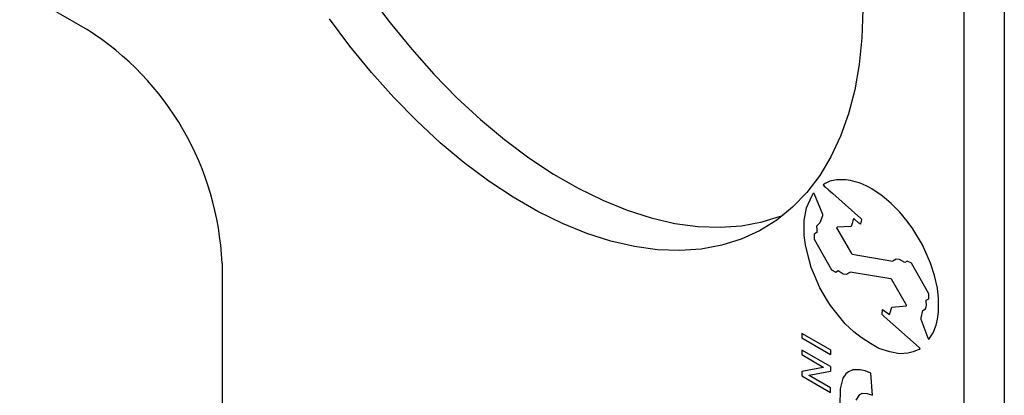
# Model space of a CAD drawing. Header units: millimetres. Extents: x 6 to 273, y 6 to 210.
# Tile 15 of 16: x 224.94 to 246.79, y 137.57 to 145.91. Entities that reach past the tile are written whole.
import ezdxf

# ---------------------------------------------------------------- set-up
doc = ezdxf.new("R2010")
doc.units = ezdxf.units.MM

msp = doc.modelspace()

# ---------------------------------------------------------------- linework, layer by layer
for p, q in [((246.788452, 151.397484), (246.788452, 109.917211)), ((245.894018, 150.881139), (245.894018, 109.400865)), ((224.940087, 146.558311), (226.436796, 145.694279)), ((242.813134, 142.276361), (242.766913, 142.249549)), ((242.766913, 142.249549), (242.774899, 142.237845)), ((242.774899, 142.237845), (242.793328, 142.217984)), ((242.913311, 142.325873), (242.813134, 142.276361)), ((242.994536, 142.339429), (242.913311, 142.325873)), ((243.064028, 142.355589), (242.994536, 142.339429)), ((243.163302, 142.359767), (243.064028, 142.355589)), ((243.272482, 142.355972), (243.163302, 142.359767)), ((243.377947, 142.341862), (243.272482, 142.355972)), ((243.481118, 142.314073), (243.377947, 142.341862)), ((243.566529, 142.290477), (243.481118, 142.314073)), ((243.64294, 142.258971), (243.566529, 142.290477)), ((243.738844, 142.215312), (243.64294, 142.258971)), ((242.52106, 141.998051), (242.553994, 142.066801)), ((242.553994, 142.066801), (242.5633, 142.061429)), ((242.5633, 142.061429), (242.750682, 141.593181)), ((242.793328, 142.217984), (242.8222, 142.194932)), ((242.8222, 142.194932), (242.887315, 142.135351)), ((242.887315, 142.135351), (242.981303, 142.052009)), ((242.981303, 142.052009), (243.603555, 141.497572)), ((243.796542, 142.188306), (243.738844, 142.215312)), ((243.851901, 142.155447), (243.796542, 142.188306)), ((243.900898, 142.120149), (243.851901, 142.155447)), ((244.045995, 142.026465), (243.900898, 142.120149)), ((244.175818, 141.921757), (244.045995, 142.026465)), ((242.401798, 141.732676), (242.52106, 141.998051)), ((244.280301, 141.831443), (244.175818, 141.921757)), ((244.468265, 141.64196), (244.280301, 141.831443)), ((242.350455, 141.452697), (242.401798, 141.732676)), ((242.750682, 141.593181), (242.750682, 141.559791)), ((244.629934, 141.438417), (244.468265, 141.64196)), ((242.350455, 141.119388), (242.350455, 141.452697)), ((242.698594, 141.39971), (242.624504, 141.325812)), ((242.750682, 141.559791), (242.698594, 141.39971)), ((243.412621, 141.387722), (243.3867, 141.324397)), ((243.428621, 141.446956), (243.412621, 141.387722)), ((243.444621, 141.492062), (243.428621, 141.446956)), ((243.449798, 141.497225), (243.444621, 141.492062)), ((243.474268, 141.47712), (243.449798, 141.497225)), ((243.561798, 141.394529), (243.474268, 141.47712)), ((243.596622, 141.376599), (243.561798, 141.394529)), ((243.606034, 141.413009), (243.596622, 141.376599)), ((243.603555, 141.497572), (243.616387, 141.485828)), ((243.614505, 141.434203), (243.606034, 141.413009)), ((243.617328, 141.47333), (243.614505, 141.434203)), ((243.616387, 141.485828), (243.617328, 141.47333)), ((244.757651, 141.266526), (244.629934, 141.438417)), ((242.629435, 141.186566), (242.565789, 141.150687)), ((242.565789, 141.150687), (242.565789, 141.03897)), ((242.624504, 141.325812), (242.629435, 141.260325)), ((242.629435, 141.260325), (242.629435, 141.186566)), ((243.081671, 141.303723), (243.067723, 141.293367)), ((243.067723, 141.293367), (243.399162, 140.725434)), ((243.3867, 141.324397), (243.081671, 141.303723)), ((244.970262, 140.913203), (244.757651, 141.266526)), ((242.374132, 140.914326), (242.350455, 141.119388)), ((242.565789, 141.03897), (242.953923, 140.361298)), ((242.447713, 140.607673), (242.374132, 140.914326)), ((243.399162, 140.725434), (243.411782, 140.706643)), ((243.411782, 140.706643), (244.312392, 140.554974)), ((245.148956, 140.508413), (244.970262, 140.913203)), ((229.430215, 140.509526), (229.430215, 116.312699)), ((242.505629, 140.413759), (242.447713, 140.607673)), ((244.386262, 140.599877), (244.312392, 140.554974)), ((244.462077, 140.587538), (244.386262, 140.599877)), ((244.578714, 140.522449), (244.462077, 140.587538)), ((244.635089, 140.555004), (244.578714, 140.522449)), ((244.727525, 140.504815), (244.635089, 140.555004)), ((245.114158, 139.829764), (244.727525, 140.504815)), ((245.237759, 140.230984), (245.148956, 140.508413)), ((242.573042, 140.238415), (242.505629, 140.413759)), ((242.953923, 140.361298), (243.050567, 140.305507)), ((243.050567, 140.305507), (243.103403, 140.341103)), ((243.103403, 140.341103), (243.170164, 140.299539)), ((243.170164, 140.299539), (243.214196, 140.27412)), ((243.214196, 140.27412), (243.283967, 140.264786)), ((243.283967, 140.264786), (243.330289, 140.295993)), ((243.330289, 140.295993), (243.357821, 140.300588)), ((243.357821, 140.300588), (243.367589, 140.306337)), ((244.270012, 140.159461), (243.367589, 140.306337)), ((242.698594, 139.959199), (242.573042, 140.238415)), ((244.286508, 140.149939), (244.270012, 140.159461)), ((244.619973, 139.576035), (244.286508, 140.149939)), ((245.304665, 139.952148), (245.237759, 140.230984)), ((242.863223, 139.671763), (242.698594, 139.959199)), ((245.115398, 139.716174), (245.114158, 139.829764)), ((245.328426, 139.725565), (245.304665, 139.952148)), ((242.934309, 139.570527), (242.863223, 139.671763)), ((245.057075, 139.62016), (245.057696, 139.687868)), ((245.065091, 139.607751), (245.057075, 139.62016)), ((245.057696, 139.687868), (245.115398, 139.716174)), ((245.330898, 139.581393), (245.328426, 139.725565)), ((243.258646, 139.162182), (242.934309, 139.570527)), ((244.074872, 139.365143), (244.087821, 139.478301)), ((244.087821, 139.478301), (244.239225, 139.366989)), ((244.250694, 139.390931), (244.289331, 139.533969)), ((244.289331, 139.533969), (244.619973, 139.560954)), ((244.619973, 139.560954), (244.619973, 139.576035)), ((244.943349, 139.295895), (244.983015, 139.459914)), ((244.983015, 139.459914), (245.038856, 139.492782)), ((245.038856, 139.492782), (245.055426, 139.541577)), ((245.055426, 139.541577), (245.064263, 139.569004)), ((245.064263, 139.569004), (245.065091, 139.607751)), ((245.308647, 139.267352), (245.328426, 139.422945)), ((245.328426, 139.422945), (245.330898, 139.581393)), ((244.122809, 139.32576), (244.074872, 139.365143)), ((244.89946, 138.635402), (244.122809, 139.32576)), ((244.239225, 139.366989), (244.250694, 139.390931)), ((244.941991, 139.256692), (244.943349, 139.295895)), ((245.101763, 138.841113), (244.941991, 139.256692)), ((245.276508, 139.128886), (245.308647, 139.267352)), ((243.447209, 138.984448), (243.258646, 139.162182)), ((243.610269, 138.854259), (243.447209, 138.984448)), ((245.124462, 138.825538), (245.209756, 138.963295)), ((245.209756, 138.963295), (245.276508, 139.128886)), ((242.928277, 138.58154), (242.294091, 138.947648)), ((242.294091, 138.947648), (242.294091, 138.848919)), ((242.294091, 138.848919), (242.928277, 138.482811)), ((243.818801, 138.724433), (243.610269, 138.854259)), ((245.119859, 138.811377), (245.101763, 138.841113)), ((245.119859, 138.811377), (245.124462, 138.825538)), ((242.928277, 138.21145), (242.294091, 138.577558)), ((242.294091, 138.577558), (242.294091, 138.477162)), ((242.928277, 138.58154), (242.928277, 138.482811)), ((244.005639, 138.616574), (243.818801, 138.724433)), ((244.244959, 138.537768), (244.005639, 138.616574)), ((244.459164, 138.493669), (244.244959, 138.537768)), ((244.765008, 138.536027), (244.649748, 138.509223)), ((244.854295, 138.579827), (244.765008, 138.536027)), ((244.910151, 138.592816), (244.854295, 138.579827)), ((244.920842, 138.612359), (244.89946, 138.635402)), ((244.910151, 138.592816), (244.920842, 138.612359)), ((242.294091, 138.477162), (242.770831, 138.201946)), ((244.649748, 138.509223), (244.459164, 138.493669)), ((242.770831, 138.190216), (242.294091, 138.105939)), ((242.294091, 138.105939), (242.294091, 138.005755)), ((242.455152, 138.023777), (242.928277, 138.111054)), ((242.770831, 138.201946), (242.770831, 138.190216)), ((242.928277, 138.21145), (242.928277, 138.111054)), ((243.330289, 138.095578), (243.268273, 138.053797)), ((243.428621, 138.143815), (243.330289, 138.095578)), ((243.587648, 138.138287), (243.428621, 138.143815)), ((243.70099, 138.114953), (243.587648, 138.138287)), ((243.825313, 138.063692), (243.70099, 138.114953)), ((242.294091, 138.005755), (242.928277, 137.639647)), ((242.455152, 138.01296), (242.455152, 138.023777)), ((242.928277, 137.739831), (242.455152, 138.01296)), ((243.20803, 137.956499), (243.144554, 137.721503)), ((243.268273, 138.053797), (243.20803, 137.956499)), ((243.862087, 137.575345), (243.825313, 138.063692)), ((242.928277, 137.639647), (242.928277, 137.739831)), ((243.144554, 137.721503), (243.136309, 137.335938)), ((243.50045, 137.468299), (243.57921, 137.595505)), ((243.57921, 137.595505), (243.63804, 137.624364)), ((243.63804, 137.624364), (243.744185, 137.614169)), ((243.744185, 137.614169), (243.862087, 137.575345))]:
    msp.add_line(p, q)
at = {"flags": 128}
for points in [[(232.705472, 146.449983), (233.161359, 145.838515), (233.638046, 145.254396), (234.13299, 144.700743), (234.64355, 144.180509), (235.167002, 143.696471), (235.700553, 143.251211), (236.241356, 142.847105), (236.786526, 142.486308), (237.333155, 142.170746), (237.878325, 141.902102), (238.419129, 141.681811), (238.95268, 141.511046), (239.476131, 141.390719), (239.986691, 141.321473), (240.481635, 141.303676), (240.958322, 141.337424), (241.414209, 141.422537), (241.846864, 141.558559), (241.884933, 141.573415)], [(243.648954, 146.12798), (243.62899, 145.5087), (243.569205, 144.915773), (243.469917, 144.352365), (243.331656, 143.821479), (243.15516, 143.32595), (242.941371, 142.868421), (242.69143, 142.451333), (242.406669, 142.076912), (242.088608, 141.747154), (241.738945, 141.46382), (241.359544, 141.228422), (240.95243, 141.042214), (240.519776, 140.906191), (240.063889, 140.821079), (239.587202, 140.787331), (239.092258, 140.805128), (238.581698, 140.874374), (238.058246, 140.9947), (237.524695, 141.165465), (236.983892, 141.385757), (236.438721, 141.6544), (235.892093, 141.969962), (235.346923, 142.330759), (234.806119, 142.734865), (234.272568, 143.180126), (233.749117, 143.664164), (233.238557, 144.184397), (232.743613, 144.73805), (232.266926, 145.32217), (231.811039, 145.933638)]]:
    msp.add_lwpolyline(points, dxfattribs=at)
msp.add_arc((222.949317, 140.224279), 6.487173, 2.5201549, 57.4798452)

doc.saveas('drawing.dxf')
